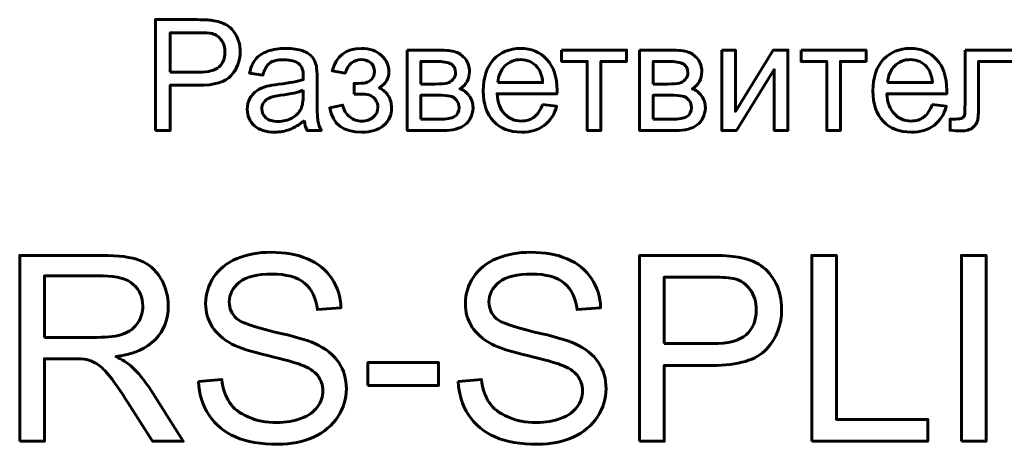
# Model space of a CAD drawing. Header units: millimetres. Extents: x -69 to 44, y -40 to 67.
# Tile 3 of 8: x -34 to -14, y 4 to 13. Entities that reach past the tile are written whole.
import ezdxf

# ---------------------------------------------------------------- set-up
doc = ezdxf.new("R2010")
doc.units = ezdxf.units.MM
doc.linetypes.add('K5LT_BASIC', pattern=[0])

msp = doc.modelspace()

# ---------------------------------------------------------------- linework, layer by layer
at = {"color": 150, "linetype": 'K5LT_BASIC', "lineweight": 60, "true_color": 0x0080ff}
for points, knots in [([(-31.568, 10.431), (-31.568, 10.431), (-31.568, 12.705), (-31.568, 12.705), (-30.71, 12.705), (-30.71, 12.705), (-30.559, 12.705), (-30.444, 12.697), (-30.364, 12.683), (-30.252, 12.664), (-30.158, 12.629), (-30.083, 12.577), (-30.007, 12.525), (-29.946, 12.452), (-29.854, 12.264), (-29.831, 12.161), (-29.831, 12.048), (-29.831, 11.856), (-29.893, 11.692), (-30.016, 11.559), (-30.139, 11.425), (-30.362, 11.358), (-30.683, 11.358), (-30.683, 11.358), (-31.267, 11.358), (-31.267, 11.358), (-31.267, 10.431), (-31.267, 10.431), (-31.568, 10.431), (-31.568, 10.431)], [0, 0, 0, 0, 0.090909, 0.090909, 0.181818, 0.181818, 0.181818, 0.272727, 0.272727, 0.272727, 0.363636, 0.363636, 0.363636, 0.454545, 0.454545, 0.545455, 0.545455, 0.545455, 0.636364, 0.636364, 0.636364, 0.727273, 0.727273, 0.727273, 0.818182, 0.818182, 0.909091, 0.909091, 1, 1, 1, 1]), ([(-31.267, 11.625), (-31.267, 11.625), (-30.679, 11.625), (-30.679, 11.625), (-30.484, 11.625), (-30.347, 11.661), (-30.265, 11.734), (-30.183, 11.806), (-30.143, 11.908), (-30.143, 12.039), (-30.143, 12.134), (-30.166, 12.216), (-30.215, 12.283), (-30.263, 12.351), (-30.326, 12.396), (-30.405, 12.418), (-30.455, 12.431), (-30.549, 12.438), (-30.685, 12.438), (-30.685, 12.438), (-31.267, 12.438), (-31.267, 12.438), (-31.267, 11.625), (-31.267, 11.625)], [0, 0, 0, 0, 0.125, 0.125, 0.125, 0.25, 0.25, 0.25, 0.375, 0.375, 0.375, 0.5, 0.5, 0.5, 0.625, 0.625, 0.625, 0.75, 0.75, 0.75, 0.875, 0.875, 1, 1, 1, 1]), ([(-28.514, 10.638), (-28.618, 10.549), (-28.718, 10.487), (-28.814, 10.451), (-28.91, 10.414), (-29.012, 10.396), (-29.122, 10.396), (-29.303, 10.396), (-29.443, 10.44), (-29.54, 10.529), (-29.637, 10.616), (-29.686, 10.729), (-29.686, 10.866), (-29.686, 10.947), (-29.667, 11.02), (-29.631, 11.087), (-29.594, 11.154), (-29.546, 11.206), (-29.486, 11.247), (-29.427, 11.287), (-29.36, 11.318), (-29.285, 11.338), (-29.23, 11.353), (-29.147, 11.366), (-29.037, 11.38), (-28.811, 11.407), (-28.645, 11.439), (-28.538, 11.476), (-28.537, 11.514), (-28.537, 11.538), (-28.537, 11.548), (-28.537, 11.662), (-28.563, 11.741), (-28.616, 11.788), (-28.687, 11.851), (-28.794, 11.882), (-28.935, 11.882), (-29.066, 11.882), (-29.164, 11.859), (-29.226, 11.813), (-29.289, 11.767), (-29.335, 11.685), (-29.365, 11.568), (-29.365, 11.568), (-29.638, 11.606), (-29.638, 11.606), (-29.613, 11.723), (-29.573, 11.818), (-29.516, 11.89), (-29.458, 11.962), (-29.376, 12.017), (-29.268, 12.056), (-29.16, 12.094), (-29.035, 12.114), (-28.893, 12.114), (-28.752, 12.114), (-28.638, 12.098), (-28.549, 12.064), (-28.461, 12.031), (-28.396, 11.99), (-28.355, 11.939), (-28.314, 11.889), (-28.285, 11.826), (-28.268, 11.749), (-28.259, 11.701), (-28.254, 11.616), (-28.254, 11.492), (-28.254, 11.492), (-28.254, 11.122), (-28.254, 11.122), (-28.254, 10.863), (-28.248, 10.7), (-28.237, 10.63), (-28.225, 10.561), (-28.202, 10.495), (-28.168, 10.431), (-28.168, 10.431), (-28.46, 10.431), (-28.46, 10.431), (-28.488, 10.49), (-28.506, 10.559), (-28.514, 10.638)], [0, 0, 0, 0, 0.037037, 0.037037, 0.037037, 0.074074, 0.074074, 0.074074, 0.111111, 0.111111, 0.111111, 0.148148, 0.148148, 0.148148, 0.185185, 0.185185, 0.185185, 0.222222, 0.222222, 0.222222, 0.259259, 0.259259, 0.259259, 0.296296, 0.296296, 0.296296, 0.333333, 0.333333, 0.333333, 0.37037, 0.37037, 0.37037, 0.407407, 0.407407, 0.407407, 0.444444, 0.444444, 0.444444, 0.481481, 0.481481, 0.481481, 0.518519, 0.518519, 0.518519, 0.555556, 0.555556, 0.555556, 0.592593, 0.592593, 0.592593, 0.62963, 0.62963, 0.62963, 0.666667, 0.666667, 0.666667, 0.703704, 0.703704, 0.703704, 0.740741, 0.740741, 0.740741, 0.777778, 0.777778, 0.777778, 0.814815, 0.814815, 0.814815, 0.851852, 0.851852, 0.851852, 0.888889, 0.888889, 0.888889, 0.925926, 0.925926, 0.925926, 0.962963, 0.962963, 0.962963, 1, 1, 1, 1]), ([(-27.495, 11.177), (-27.495, 11.177), (-27.495, 11.396), (-27.495, 11.396), (-27.378, 11.398), (-27.297, 11.402), (-27.255, 11.41), (-27.212, 11.419), (-27.171, 11.443), (-27.133, 11.484), (-27.095, 11.526), (-27.076, 11.577), (-27.076, 11.639), (-27.076, 11.713), (-27.101, 11.774), (-27.151, 11.818), (-27.202, 11.863), (-27.266, 11.885), (-27.346, 11.885), (-27.503, 11.885), (-27.613, 11.793), (-27.676, 11.609), (-27.676, 11.609), (-27.943, 11.654), (-27.943, 11.654), (-27.86, 11.961), (-27.66, 12.114), (-27.344, 12.114), (-27.168, 12.114), (-27.031, 12.066), (-26.931, 11.971), (-26.831, 11.875), (-26.781, 11.761), (-26.781, 11.628), (-26.781, 11.494), (-26.846, 11.387), (-26.976, 11.308), (-26.893, 11.264), (-26.831, 11.207), (-26.789, 11.138), (-26.748, 11.069), (-26.727, 10.988), (-26.727, 10.894), (-26.727, 10.746), (-26.781, 10.627), (-26.888, 10.534), (-26.996, 10.442), (-27.147, 10.396), (-27.34, 10.396), (-27.716, 10.396), (-27.934, 10.562), (-27.994, 10.895), (-27.994, 10.895), (-27.73, 10.952), (-27.73, 10.952), (-27.706, 10.847), (-27.658, 10.766), (-27.585, 10.708), (-27.512, 10.65), (-27.429, 10.622), (-27.241, 10.622), (-27.162, 10.648), (-27.1, 10.702), (-27.038, 10.755), (-27.006, 10.822), (-27.006, 10.905), (-27.006, 10.969), (-27.026, 11.024), (-27.065, 11.072), (-27.104, 11.12), (-27.146, 11.149), (-27.19, 11.161), (-27.235, 11.173), (-27.315, 11.179), (-27.432, 11.179), (-27.441, 11.179), (-27.462, 11.178), (-27.495, 11.177)], [0, 0, 0, 0, 0.038462, 0.038462, 0.038462, 0.076923, 0.076923, 0.076923, 0.115385, 0.115385, 0.115385, 0.153846, 0.153846, 0.153846, 0.192308, 0.192308, 0.192308, 0.230769, 0.230769, 0.230769, 0.269231, 0.269231, 0.269231, 0.307692, 0.307692, 0.307692, 0.346154, 0.346154, 0.346154, 0.384615, 0.384615, 0.384615, 0.423077, 0.423077, 0.423077, 0.461538, 0.461538, 0.461538, 0.5, 0.5, 0.5, 0.538462, 0.538462, 0.538462, 0.576923, 0.576923, 0.576923, 0.615385, 0.615385, 0.615385, 0.653846, 0.653846, 0.653846, 0.692308, 0.692308, 0.692308, 0.730769, 0.730769, 0.730769, 0.769231, 0.769231, 0.807692, 0.807692, 0.807692, 0.846154, 0.846154, 0.846154, 0.884615, 0.884615, 0.884615, 0.923077, 0.923077, 0.923077, 0.961538, 0.961538, 0.961538, 1, 1, 1, 1]), ([(-26.405, 12.079), (-26.405, 12.079), (-25.762, 12.079), (-25.762, 12.079), (-25.604, 12.079), (-25.487, 12.066), (-25.409, 12.039), (-25.333, 12.013), (-25.266, 11.965), (-25.211, 11.894), (-25.156, 11.823), (-25.128, 11.739), (-25.128, 11.641), (-25.128, 11.562), (-25.145, 11.493), (-25.177, 11.435), (-25.21, 11.376), (-25.259, 11.327), (-25.324, 11.288), (-25.247, 11.262), (-25.183, 11.214), (-25.132, 11.143), (-25.081, 11.073), (-25.055, 10.988), (-25.055, 10.892), (-25.065, 10.736), (-25.121, 10.62), (-25.223, 10.544), (-25.324, 10.469), (-25.471, 10.431), (-25.663, 10.431), (-25.663, 10.431), (-26.405, 10.431), (-26.405, 10.431), (-26.405, 12.079), (-26.405, 12.079)], [0, 0, 0, 0, 0.083333, 0.083333, 0.083333, 0.166667, 0.166667, 0.166667, 0.25, 0.25, 0.25, 0.333333, 0.333333, 0.333333, 0.416667, 0.416667, 0.416667, 0.5, 0.5, 0.5, 0.583333, 0.583333, 0.583333, 0.666667, 0.666667, 0.666667, 0.75, 0.75, 0.75, 0.833333, 0.833333, 0.833333, 0.916667, 0.916667, 1, 1, 1, 1]), ([(-23.629, 10.965), (-23.629, 10.965), (-23.34, 10.927), (-23.34, 10.927), (-23.385, 10.759), (-23.469, 10.628), (-23.592, 10.535), (-23.715, 10.443), (-23.872, 10.396), (-24.063, 10.396), (-24.303, 10.396), (-24.493, 10.47), (-24.634, 10.619), (-24.775, 10.766), (-24.845, 10.974), (-24.845, 11.241), (-24.845, 11.518), (-24.774, 11.732), (-24.632, 11.885), (-24.49, 12.038), (-24.305, 12.114), (-24.078, 12.114), (-23.858, 12.114), (-23.679, 12.039), (-23.54, 11.89), (-23.401, 11.74), (-23.331, 11.529), (-23.331, 11.258), (-23.331, 11.241), (-23.331, 11.217), (-23.332, 11.184), (-23.332, 11.184), (-24.56, 11.184), (-24.56, 11.184), (-24.549, 11.003), (-24.498, 10.865), (-24.406, 10.769), (-24.315, 10.673), (-24.2, 10.625), (-24.063, 10.625), (-23.961, 10.625), (-23.873, 10.652), (-23.801, 10.706), (-23.729, 10.76), (-23.672, 10.846), (-23.629, 10.965)], [0, 0, 0, 0, 0.066667, 0.066667, 0.066667, 0.133333, 0.133333, 0.133333, 0.2, 0.2, 0.2, 0.266667, 0.266667, 0.266667, 0.333333, 0.333333, 0.333333, 0.4, 0.4, 0.4, 0.466667, 0.466667, 0.466667, 0.533333, 0.533333, 0.533333, 0.6, 0.6, 0.6, 0.666667, 0.666667, 0.666667, 0.733333, 0.733333, 0.733333, 0.8, 0.8, 0.8, 0.866667, 0.866667, 0.866667, 0.933333, 0.933333, 0.933333, 1, 1, 1, 1]), ([(-23.239, 12.079), (-23.239, 12.079), (-21.905, 12.079), (-21.905, 12.079), (-21.905, 11.847), (-21.905, 11.847), (-22.432, 11.847), (-22.432, 11.847), (-22.432, 10.431), (-22.432, 10.431), (-22.712, 10.431), (-22.712, 10.431), (-22.712, 11.847), (-22.712, 11.847), (-23.239, 11.847), (-23.239, 11.847), (-23.239, 12.079), (-23.239, 12.079)], [0, 0, 0, 0, 0.125, 0.125, 0.25, 0.25, 0.375, 0.375, 0.5, 0.5, 0.625, 0.625, 0.75, 0.75, 0.875, 0.875, 1, 1, 1, 1]), ([(-21.638, 12.079), (-21.638, 12.079), (-20.996, 12.079), (-20.996, 12.079), (-20.838, 12.079), (-20.72, 12.066), (-20.643, 12.039), (-20.566, 12.013), (-20.5, 11.965), (-20.445, 11.894), (-20.39, 11.823), (-20.362, 11.739), (-20.362, 11.641), (-20.362, 11.562), (-20.379, 11.493), (-20.411, 11.435), (-20.444, 11.376), (-20.492, 11.327), (-20.558, 11.288), (-20.481, 11.262), (-20.417, 11.214), (-20.365, 11.143), (-20.315, 11.073), (-20.289, 10.988), (-20.289, 10.892), (-20.299, 10.736), (-20.355, 10.62), (-20.456, 10.544), (-20.557, 10.469), (-20.705, 10.431), (-20.897, 10.431), (-20.897, 10.431), (-21.638, 10.431), (-21.638, 10.431), (-21.638, 12.079), (-21.638, 12.079)], [0, 0, 0, 0, 0.083333, 0.083333, 0.083333, 0.166667, 0.166667, 0.166667, 0.25, 0.25, 0.25, 0.333333, 0.333333, 0.333333, 0.416667, 0.416667, 0.416667, 0.5, 0.5, 0.5, 0.583333, 0.583333, 0.583333, 0.666667, 0.666667, 0.666667, 0.75, 0.75, 0.75, 0.833333, 0.833333, 0.833333, 0.916667, 0.916667, 1, 1, 1, 1]), ([(-19.951, 12.079), (-19.951, 12.079), (-19.672, 12.079), (-19.672, 12.079), (-19.672, 10.822), (-19.672, 10.822), (-18.896, 12.079), (-18.896, 12.079), (-18.596, 12.079), (-18.596, 12.079), (-18.596, 10.431), (-18.596, 10.431), (-18.875, 10.431), (-18.875, 10.431), (-18.875, 11.68), (-18.875, 11.68), (-19.65, 10.431), (-19.65, 10.431), (-19.951, 10.431), (-19.951, 10.431), (-19.951, 12.079), (-19.951, 12.079)], [0, 0, 0, 0, 0.1, 0.1, 0.2, 0.2, 0.3, 0.3, 0.4, 0.4, 0.5, 0.5, 0.6, 0.6, 0.7, 0.7, 0.8, 0.8, 0.9, 0.9, 1, 1, 1, 1]), ([(-18.324, 12.079), (-18.324, 12.079), (-16.99, 12.079), (-16.99, 12.079), (-16.99, 11.847), (-16.99, 11.847), (-17.517, 11.847), (-17.517, 11.847), (-17.517, 10.431), (-17.517, 10.431), (-17.797, 10.431), (-17.797, 10.431), (-17.797, 11.847), (-17.797, 11.847), (-18.324, 11.847), (-18.324, 11.847), (-18.324, 12.079), (-18.324, 12.079)], [0, 0, 0, 0, 0.125, 0.125, 0.25, 0.25, 0.375, 0.375, 0.5, 0.5, 0.625, 0.625, 0.75, 0.75, 0.875, 0.875, 1, 1, 1, 1]), ([(-15.635, 10.965), (-15.635, 10.965), (-15.346, 10.927), (-15.346, 10.927), (-15.391, 10.759), (-15.475, 10.628), (-15.598, 10.535), (-15.721, 10.443), (-15.877, 10.396), (-16.068, 10.396), (-16.309, 10.396), (-16.499, 10.47), (-16.64, 10.619), (-16.781, 10.766), (-16.851, 10.974), (-16.851, 11.241), (-16.851, 11.518), (-16.78, 11.732), (-16.638, 11.885), (-16.495, 12.038), (-16.311, 12.114), (-16.084, 12.114), (-15.864, 12.114), (-15.685, 12.039), (-15.546, 11.89), (-15.406, 11.74), (-15.337, 11.529), (-15.337, 11.258), (-15.337, 11.241), (-15.337, 11.217), (-15.338, 11.184), (-15.338, 11.184), (-16.565, 11.184), (-16.565, 11.184), (-16.555, 11.003), (-16.504, 10.865), (-16.412, 10.769), (-16.32, 10.673), (-16.205, 10.625), (-16.068, 10.625), (-15.966, 10.625), (-15.879, 10.652), (-15.807, 10.706), (-15.735, 10.76), (-15.677, 10.846), (-15.635, 10.965)], [0, 0, 0, 0, 0.066667, 0.066667, 0.066667, 0.133333, 0.133333, 0.133333, 0.2, 0.2, 0.2, 0.266667, 0.266667, 0.266667, 0.333333, 0.333333, 0.333333, 0.4, 0.4, 0.4, 0.466667, 0.466667, 0.466667, 0.533333, 0.533333, 0.533333, 0.6, 0.6, 0.6, 0.666667, 0.666667, 0.666667, 0.733333, 0.733333, 0.733333, 0.8, 0.8, 0.8, 0.866667, 0.866667, 0.866667, 0.933333, 0.933333, 0.933333, 1, 1, 1, 1]), ([(-14.962, 12.079), (-14.962, 12.079), (-13.663, 12.079), (-13.663, 12.079), (-13.663, 10.433), (-13.663, 10.433), (-13.943, 10.433), (-13.943, 10.433), (-13.943, 11.847), (-13.943, 11.847), (-14.683, 11.847), (-14.683, 11.847), (-14.683, 11.028), (-14.683, 11.028), (-14.683, 10.837), (-14.689, 10.711), (-14.701, 10.649), (-14.714, 10.588), (-14.748, 10.535), (-14.803, 10.49), (-14.859, 10.444), (-14.94, 10.422), (-15.045, 10.422), (-15.11, 10.422), (-15.185, 10.426), (-15.27, 10.434), (-15.27, 10.434), (-15.27, 10.666), (-15.27, 10.666), (-15.148, 10.666), (-15.148, 10.666), (-15.09, 10.666), (-15.049, 10.672), (-15.024, 10.684), (-14.999, 10.696), (-14.983, 10.715), (-14.974, 10.741), (-14.966, 10.767), (-14.962, 10.851), (-14.962, 10.993), (-14.962, 10.993), (-14.962, 12.079), (-14.962, 12.079)], [0, 0, 0, 0, 0.0625, 0.0625, 0.125, 0.125, 0.1875, 0.1875, 0.25, 0.25, 0.3125, 0.3125, 0.375, 0.375, 0.375, 0.4375, 0.4375, 0.4375, 0.5, 0.5, 0.5, 0.5625, 0.5625, 0.5625, 0.625, 0.625, 0.625, 0.6875, 0.6875, 0.75, 0.75, 0.75, 0.8125, 0.8125, 0.8125, 0.875, 0.875, 0.875, 0.9375, 0.9375, 0.9375, 1, 1, 1, 1]), ([(-26.125, 11.384), (-26.125, 11.384), (-25.829, 11.384), (-25.829, 11.384), (-25.711, 11.384), (-25.629, 11.39), (-25.586, 11.402), (-25.541, 11.415), (-25.501, 11.44), (-25.466, 11.478), (-25.432, 11.516), (-25.414, 11.561), (-25.414, 11.614), (-25.414, 11.701), (-25.445, 11.762), (-25.506, 11.796), (-25.567, 11.83), (-25.672, 11.847), (-25.82, 11.847), (-25.82, 11.847), (-26.125, 11.847), (-26.125, 11.847), (-26.125, 11.384), (-26.125, 11.384)], [0, 0, 0, 0, 0.125, 0.125, 0.125, 0.25, 0.25, 0.25, 0.375, 0.375, 0.375, 0.5, 0.5, 0.5, 0.625, 0.625, 0.625, 0.75, 0.75, 0.75, 0.875, 0.875, 1, 1, 1, 1]), ([(-24.544, 11.412), (-24.544, 11.412), (-23.626, 11.412), (-23.626, 11.412), (-23.638, 11.551), (-23.674, 11.655), (-23.731, 11.724), (-23.82, 11.831), (-23.935, 11.885), (-24.076, 11.885), (-24.204, 11.885), (-24.312, 11.843), (-24.399, 11.757), (-24.486, 11.671), (-24.534, 11.556), (-24.544, 11.412)], [0, 0, 0, 0, 0.2, 0.2, 0.2, 0.4, 0.4, 0.4, 0.6, 0.6, 0.6, 0.8, 0.8, 0.8, 1, 1, 1, 1]), ([(-21.359, 11.384), (-21.359, 11.384), (-21.063, 11.384), (-21.063, 11.384), (-20.945, 11.384), (-20.863, 11.39), (-20.819, 11.402), (-20.775, 11.415), (-20.735, 11.44), (-20.7, 11.478), (-20.665, 11.516), (-20.648, 11.561), (-20.648, 11.614), (-20.648, 11.701), (-20.679, 11.762), (-20.739, 11.796), (-20.801, 11.83), (-20.906, 11.847), (-21.054, 11.847), (-21.054, 11.847), (-21.359, 11.847), (-21.359, 11.847), (-21.359, 11.384), (-21.359, 11.384)], [0, 0, 0, 0, 0.125, 0.125, 0.125, 0.25, 0.25, 0.25, 0.375, 0.375, 0.375, 0.5, 0.5, 0.5, 0.625, 0.625, 0.625, 0.75, 0.75, 0.75, 0.875, 0.875, 1, 1, 1, 1]), ([(-16.549, 11.412), (-16.549, 11.412), (-15.632, 11.412), (-15.632, 11.412), (-15.644, 11.551), (-15.679, 11.655), (-15.737, 11.724), (-15.826, 11.831), (-15.941, 11.885), (-16.082, 11.885), (-16.21, 11.885), (-16.318, 11.843), (-16.405, 11.757), (-16.492, 11.671), (-16.54, 11.556), (-16.549, 11.412)], [0, 0, 0, 0, 0.2, 0.2, 0.2, 0.4, 0.4, 0.4, 0.6, 0.6, 0.6, 0.8, 0.8, 0.8, 1, 1, 1, 1]), ([(-28.537, 11.257), (-28.638, 11.215), (-28.791, 11.181), (-28.994, 11.152), (-29.109, 11.136), (-29.191, 11.117), (-29.238, 11.096), (-29.286, 11.076), (-29.322, 11.046), (-29.348, 11.006), (-29.374, 10.967), (-29.387, 10.923), (-29.387, 10.874), (-29.387, 10.801), (-29.359, 10.739), (-29.246, 10.64), (-29.164, 10.615), (-29.055, 10.615), (-28.948, 10.615), (-28.852, 10.639), (-28.768, 10.686), (-28.684, 10.732), (-28.622, 10.796), (-28.583, 10.877), (-28.553, 10.94), (-28.538, 11.033), (-28.538, 11.155), (-28.538, 11.155), (-28.537, 11.257), (-28.537, 11.257)], [0, 0, 0, 0, 0.1, 0.1, 0.1, 0.2, 0.2, 0.2, 0.3, 0.3, 0.3, 0.4, 0.4, 0.4, 0.5, 0.5, 0.6, 0.6, 0.6, 0.7, 0.7, 0.7, 0.8, 0.8, 0.8, 0.9, 0.9, 0.9, 1, 1, 1, 1]), ([(-26.125, 10.66), (-26.125, 10.66), (-25.759, 10.66), (-25.759, 10.66), (-25.601, 10.66), (-25.492, 10.678), (-25.434, 10.715), (-25.375, 10.752), (-25.344, 10.815), (-25.341, 10.905), (-25.341, 10.958), (-25.358, 11.007), (-25.392, 11.052), (-25.426, 11.097), (-25.471, 11.126), (-25.525, 11.137), (-25.58, 11.149), (-25.668, 11.155), (-25.788, 11.155), (-25.788, 11.155), (-26.125, 11.155), (-26.125, 11.155), (-26.125, 10.66), (-26.125, 10.66)], [0, 0, 0, 0, 0.125, 0.125, 0.125, 0.25, 0.25, 0.25, 0.375, 0.375, 0.375, 0.5, 0.5, 0.5, 0.625, 0.625, 0.625, 0.75, 0.75, 0.75, 0.875, 0.875, 1, 1, 1, 1]), ([(-21.359, 10.66), (-21.359, 10.66), (-20.992, 10.66), (-20.992, 10.66), (-20.835, 10.66), (-20.726, 10.678), (-20.667, 10.715), (-20.609, 10.752), (-20.578, 10.815), (-20.575, 10.905), (-20.575, 10.958), (-20.592, 11.007), (-20.626, 11.052), (-20.66, 11.097), (-20.705, 11.126), (-20.759, 11.137), (-20.814, 11.149), (-20.901, 11.155), (-21.022, 11.155), (-21.022, 11.155), (-21.359, 11.155), (-21.359, 11.155), (-21.359, 10.66), (-21.359, 10.66)], [0, 0, 0, 0, 0.125, 0.125, 0.125, 0.25, 0.25, 0.25, 0.375, 0.375, 0.375, 0.5, 0.5, 0.5, 0.625, 0.625, 0.625, 0.75, 0.75, 0.75, 0.875, 0.875, 1, 1, 1, 1]), ([(-30.683, 5.278), (-30.683, 5.278), (-30.209, 5.321), (-30.209, 5.321), (-30.186, 5.129), (-30.134, 4.972), (-30.051, 4.848), (-29.969, 4.726), (-29.841, 4.626), (-29.668, 4.55), (-29.495, 4.475), (-29.299, 4.436), (-29.083, 4.436), (-28.89, 4.436), (-28.721, 4.465), (-28.573, 4.523), (-28.426, 4.58), (-28.317, 4.659), (-28.173, 4.86), (-28.136, 4.969), (-28.136, 5.086), (-28.136, 5.205), (-28.171, 5.309), (-28.24, 5.399), (-28.31, 5.488), (-28.424, 5.562), (-28.584, 5.623), (-28.686, 5.663), (-28.912, 5.725), (-29.263, 5.809), (-29.614, 5.893), (-29.859, 5.972), (-29.999, 6.047), (-30.181, 6.143), (-30.316, 6.262), (-30.405, 6.403), (-30.494, 6.544), (-30.539, 6.703), (-30.539, 6.878), (-30.539, 7.072), (-30.484, 7.252), (-30.375, 7.419), (-30.265, 7.586), (-30.107, 7.713), (-29.896, 7.8), (-29.687, 7.887), (-29.453, 7.931), (-29.197, 7.931), (-28.914, 7.931), (-28.665, 7.886), (-28.449, 7.794), (-28.233, 7.704), (-28.067, 7.57), (-27.951, 7.392), (-27.835, 7.215), (-27.772, 7.015), (-27.764, 6.791), (-27.764, 6.791), (-28.248, 6.754), (-28.248, 6.754), (-28.274, 6.994), (-28.362, 7.176), (-28.512, 7.299), (-28.662, 7.422), (-28.884, 7.483), (-29.177, 7.483), (-29.482, 7.483), (-29.705, 7.428), (-29.845, 7.316), (-29.984, 7.204), (-30.054, 7.069), (-30.054, 6.911), (-30.054, 6.774), (-30.004, 6.661), (-29.906, 6.573), (-29.808, 6.485), (-29.555, 6.393), (-29.145, 6.301), (-28.735, 6.208), (-28.453, 6.127), (-28.301, 6.058), (-28.08, 5.956), (-27.915, 5.827), (-27.81, 5.67), (-27.704, 5.513), (-27.652, 5.333), (-27.652, 5.129), (-27.652, 4.926), (-27.709, 4.736), (-27.942, 4.377), (-28.108, 4.238), (-28.326, 4.138), (-28.543, 4.039), (-28.787, 3.989), (-29.06, 3.989), (-29.404, 3.989), (-29.693, 4.04), (-29.925, 4.14), (-30.159, 4.24), (-30.341, 4.391), (-30.473, 4.594), (-30.606, 4.795), (-30.676, 5.023), (-30.683, 5.278)], [0, 0, 0, 0, 0.028571, 0.028571, 0.028571, 0.057143, 0.057143, 0.057143, 0.085714, 0.085714, 0.085714, 0.114286, 0.114286, 0.114286, 0.142857, 0.142857, 0.142857, 0.171429, 0.171429, 0.2, 0.2, 0.2, 0.228571, 0.228571, 0.228571, 0.257143, 0.257143, 0.257143, 0.285714, 0.285714, 0.285714, 0.314286, 0.314286, 0.314286, 0.342857, 0.342857, 0.342857, 0.371429, 0.371429, 0.371429, 0.4, 0.4, 0.4, 0.428571, 0.428571, 0.428571, 0.457143, 0.457143, 0.457143, 0.485714, 0.485714, 0.485714, 0.514286, 0.514286, 0.514286, 0.542857, 0.542857, 0.542857, 0.571429, 0.571429, 0.571429, 0.6, 0.6, 0.6, 0.628571, 0.628571, 0.628571, 0.657143, 0.657143, 0.657143, 0.685714, 0.685714, 0.685714, 0.714286, 0.714286, 0.714286, 0.742857, 0.742857, 0.742857, 0.771429, 0.771429, 0.771429, 0.8, 0.8, 0.8, 0.828571, 0.828571, 0.828571, 0.857143, 0.857143, 0.885714, 0.885714, 0.885714, 0.914286, 0.914286, 0.914286, 0.942857, 0.942857, 0.942857, 0.971429, 0.971429, 0.971429, 1, 1, 1, 1]), ([(-25.356, 5.278), (-25.356, 5.278), (-24.882, 5.321), (-24.882, 5.321), (-24.86, 5.129), (-24.807, 4.972), (-24.725, 4.848), (-24.642, 4.726), (-24.514, 4.626), (-24.341, 4.55), (-24.168, 4.475), (-23.973, 4.436), (-23.756, 4.436), (-23.563, 4.436), (-23.394, 4.465), (-23.246, 4.523), (-23.099, 4.58), (-22.99, 4.659), (-22.846, 4.86), (-22.81, 4.969), (-22.81, 5.086), (-22.81, 5.205), (-22.844, 5.309), (-22.913, 5.399), (-22.983, 5.488), (-23.097, 5.562), (-23.257, 5.623), (-23.359, 5.663), (-23.586, 5.725), (-23.936, 5.809), (-24.287, 5.893), (-24.532, 5.972), (-24.672, 6.047), (-24.854, 6.143), (-24.989, 6.262), (-25.078, 6.403), (-25.168, 6.544), (-25.212, 6.703), (-25.212, 6.878), (-25.212, 7.072), (-25.157, 7.252), (-25.048, 7.419), (-24.939, 7.586), (-24.78, 7.713), (-24.569, 7.8), (-24.36, 7.887), (-24.126, 7.931), (-23.87, 7.931), (-23.587, 7.931), (-23.338, 7.886), (-23.122, 7.794), (-22.906, 7.704), (-22.74, 7.57), (-22.624, 7.392), (-22.508, 7.215), (-22.446, 7.015), (-22.437, 6.791), (-22.437, 6.791), (-22.921, 6.754), (-22.921, 6.754), (-22.947, 6.994), (-23.035, 7.176), (-23.185, 7.299), (-23.335, 7.422), (-23.557, 7.483), (-23.85, 7.483), (-24.155, 7.483), (-24.378, 7.428), (-24.518, 7.316), (-24.657, 7.204), (-24.727, 7.069), (-24.727, 6.911), (-24.727, 6.774), (-24.678, 6.661), (-24.579, 6.573), (-24.481, 6.485), (-24.228, 6.393), (-23.818, 6.301), (-23.408, 6.208), (-23.127, 6.127), (-22.974, 6.058), (-22.753, 5.956), (-22.588, 5.827), (-22.483, 5.67), (-22.377, 5.513), (-22.325, 5.333), (-22.325, 5.129), (-22.325, 4.926), (-22.383, 4.736), (-22.615, 4.377), (-22.781, 4.238), (-22.999, 4.138), (-23.216, 4.039), (-23.46, 3.989), (-23.733, 3.989), (-24.077, 3.989), (-24.366, 4.04), (-24.599, 4.14), (-24.832, 4.24), (-25.014, 4.391), (-25.146, 4.594), (-25.279, 4.795), (-25.349, 5.023), (-25.356, 5.278)], [0, 0, 0, 0, 0.028571, 0.028571, 0.028571, 0.057143, 0.057143, 0.057143, 0.085714, 0.085714, 0.085714, 0.114286, 0.114286, 0.114286, 0.142857, 0.142857, 0.142857, 0.171429, 0.171429, 0.2, 0.2, 0.2, 0.228571, 0.228571, 0.228571, 0.257143, 0.257143, 0.257143, 0.285714, 0.285714, 0.285714, 0.314286, 0.314286, 0.314286, 0.342857, 0.342857, 0.342857, 0.371429, 0.371429, 0.371429, 0.4, 0.4, 0.4, 0.428571, 0.428571, 0.428571, 0.457143, 0.457143, 0.457143, 0.485714, 0.485714, 0.485714, 0.514286, 0.514286, 0.514286, 0.542857, 0.542857, 0.542857, 0.571429, 0.571429, 0.571429, 0.6, 0.6, 0.6, 0.628571, 0.628571, 0.628571, 0.657143, 0.657143, 0.657143, 0.685714, 0.685714, 0.685714, 0.714286, 0.714286, 0.714286, 0.742857, 0.742857, 0.742857, 0.771429, 0.771429, 0.771429, 0.8, 0.8, 0.8, 0.828571, 0.828571, 0.828571, 0.857143, 0.857143, 0.885714, 0.885714, 0.885714, 0.914286, 0.914286, 0.914286, 0.942857, 0.942857, 0.942857, 0.971429, 0.971429, 0.971429, 1, 1, 1, 1]), ([(-34.354, 4.053), (-34.354, 4.053), (-34.354, 7.867), (-34.354, 7.867), (-32.663, 7.867), (-32.663, 7.867), (-32.323, 7.867), (-32.065, 7.832), (-31.888, 7.764), (-31.712, 7.696), (-31.571, 7.575), (-31.465, 7.402), (-31.359, 7.229), (-31.307, 7.037), (-31.307, 6.827), (-31.307, 6.557), (-31.395, 6.328), (-31.57, 6.143), (-31.745, 5.957), (-32.014, 5.84), (-32.38, 5.79), (-32.246, 5.726), (-32.145, 5.662), (-32.076, 5.6), (-31.928, 5.465), (-31.789, 5.295), (-31.658, 5.092), (-31.658, 5.092), (-30.999, 4.053), (-30.999, 4.053), (-31.629, 4.053), (-31.629, 4.053), (-32.133, 4.847), (-32.133, 4.847), (-32.28, 5.077), (-32.402, 5.252), (-32.497, 5.373), (-32.592, 5.495), (-32.678, 5.579), (-32.753, 5.628), (-32.828, 5.676), (-32.905, 5.71), (-32.983, 5.729), (-33.04, 5.741), (-33.133, 5.747), (-33.264, 5.747), (-33.264, 5.747), (-33.848, 5.747), (-33.848, 5.747), (-33.848, 4.053), (-33.848, 4.053), (-34.354, 4.053), (-34.354, 4.053)], [0, 0, 0, 0, 0.052632, 0.052632, 0.105263, 0.105263, 0.105263, 0.157895, 0.157895, 0.157895, 0.210526, 0.210526, 0.210526, 0.263158, 0.263158, 0.263158, 0.315789, 0.315789, 0.315789, 0.368421, 0.368421, 0.368421, 0.421053, 0.421053, 0.421053, 0.473684, 0.473684, 0.473684, 0.526316, 0.526316, 0.578947, 0.578947, 0.631579, 0.631579, 0.631579, 0.684211, 0.684211, 0.684211, 0.736842, 0.736842, 0.736842, 0.789474, 0.789474, 0.789474, 0.842105, 0.842105, 0.842105, 0.894737, 0.894737, 0.947368, 0.947368, 1, 1, 1, 1]), ([(-21.638, 4.053), (-21.638, 4.053), (-21.638, 7.867), (-21.638, 7.867), (-20.198, 7.867), (-20.198, 7.867), (-19.945, 7.867), (-19.751, 7.855), (-19.617, 7.831), (-19.43, 7.8), (-19.273, 7.74), (-19.146, 7.653), (-19.019, 7.565), (-18.917, 7.443), (-18.839, 7.285), (-18.762, 7.128), (-18.724, 6.955), (-18.724, 6.766), (-18.724, 6.443), (-18.827, 6.169), (-19.034, 5.945), (-19.24, 5.72), (-19.613, 5.608), (-20.153, 5.608), (-20.153, 5.608), (-21.132, 5.608), (-21.132, 5.608), (-21.132, 4.053), (-21.132, 4.053), (-21.638, 4.053), (-21.638, 4.053)], [0, 0, 0, 0, 0.090909, 0.090909, 0.181818, 0.181818, 0.181818, 0.272727, 0.272727, 0.272727, 0.363636, 0.363636, 0.363636, 0.454545, 0.454545, 0.454545, 0.545455, 0.545455, 0.545455, 0.636364, 0.636364, 0.636364, 0.727273, 0.727273, 0.727273, 0.818182, 0.818182, 0.909091, 0.909091, 1, 1, 1, 1]), ([(-18.106, 4.053), (-18.106, 4.053), (-18.106, 7.867), (-18.106, 7.867), (-17.6, 7.867), (-17.6, 7.867), (-17.6, 4.5), (-17.6, 4.5), (-15.725, 4.5), (-15.725, 4.5), (-15.725, 4.053), (-15.725, 4.053), (-18.106, 4.053), (-18.106, 4.053)], [0, 0, 0, 0, 0.166667, 0.166667, 0.333333, 0.333333, 0.5, 0.5, 0.666667, 0.666667, 0.833333, 0.833333, 1, 1, 1, 1]), ([(-15.037, 4.053), (-15.037, 4.053), (-15.037, 7.867), (-15.037, 7.867), (-14.531, 7.867), (-14.531, 7.867), (-14.531, 4.053), (-14.531, 4.053), (-15.037, 4.053), (-15.037, 4.053)], [0, 0, 0, 0, 0.25, 0.25, 0.5, 0.5, 0.75, 0.75, 1, 1, 1, 1]), ([(-33.848, 6.184), (-33.848, 6.184), (-32.765, 6.184), (-32.765, 6.184), (-32.534, 6.184), (-32.354, 6.208), (-32.225, 6.256), (-32.095, 6.303), (-31.997, 6.379), (-31.93, 6.485), (-31.863, 6.589), (-31.829, 6.703), (-31.829, 6.826), (-31.829, 7.007), (-31.894, 7.156), (-32.024, 7.272), (-32.155, 7.388), (-32.361, 7.446), (-32.642, 7.446), (-32.642, 7.446), (-33.848, 7.446), (-33.848, 7.446), (-33.848, 6.184), (-33.848, 6.184)], [0, 0, 0, 0, 0.125, 0.125, 0.125, 0.25, 0.25, 0.25, 0.375, 0.375, 0.375, 0.5, 0.5, 0.5, 0.625, 0.625, 0.625, 0.75, 0.75, 0.75, 0.875, 0.875, 1, 1, 1, 1]), ([(-21.132, 6.056), (-21.132, 6.056), (-20.146, 6.056), (-20.146, 6.056), (-19.819, 6.056), (-19.589, 6.116), (-19.451, 6.238), (-19.314, 6.359), (-19.246, 6.53), (-19.246, 6.751), (-19.246, 6.91), (-19.286, 7.047), (-19.367, 7.16), (-19.447, 7.274), (-19.554, 7.349), (-19.685, 7.386), (-19.771, 7.408), (-19.928, 7.42), (-20.156, 7.42), (-20.156, 7.42), (-21.132, 7.42), (-21.132, 7.42), (-21.132, 6.056), (-21.132, 6.056)], [0, 0, 0, 0, 0.125, 0.125, 0.125, 0.25, 0.25, 0.25, 0.375, 0.375, 0.375, 0.5, 0.5, 0.5, 0.625, 0.625, 0.625, 0.75, 0.75, 0.75, 0.875, 0.875, 1, 1, 1, 1]), ([(-27.21, 5.198), (-27.21, 5.198), (-27.21, 5.667), (-27.21, 5.667), (-25.761, 5.667), (-25.761, 5.667), (-25.761, 5.198), (-25.761, 5.198), (-27.21, 5.198), (-27.21, 5.198)], [0, 0, 0, 0, 0.25, 0.25, 0.5, 0.5, 0.75, 0.75, 1, 1, 1, 1])]:
    msp.add_open_spline(points, degree=3, knots=knots, dxfattribs=at)

doc.saveas('drawing.dxf')
